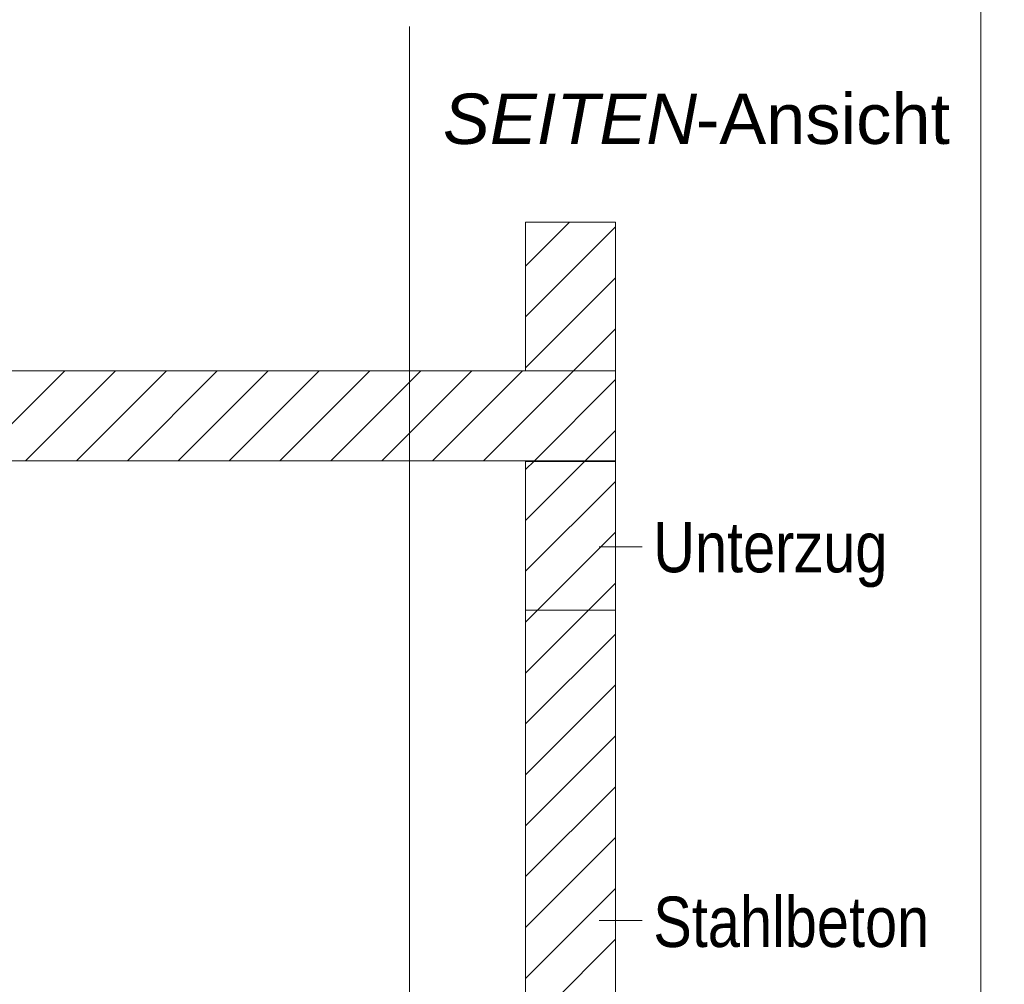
# Model space of a CAD drawing. Extents: x -620 to 300, y 62 to 1112.
# Tile 209 of 236: x 236 to 264, y 773 to 800. Entities that reach past the tile are written whole.
import ezdxf
from ezdxf.lldxf.tags import DXFTag

# ---------------------------------------------------------------- set-up
doc = ezdxf.new("R2010")
doc.units = 0
doc.layers.get('0').update_dxf_attribs({"lineweight": 13})
doc.layers.add('E_Detail_Beschriftung', color=7, linetype='Continuous', lineweight=13, true_color=0x009900)
doc.layers.add('E_Detail_Wandschraffur', color=7, linetype='Continuous', lineweight=5, true_color=0xc0c0c0)
doc.layers.add('E_Detail_Linie_Text_Bem', color=7, linetype='Continuous', lineweight=13)
doc.styles.get("Standard").update_dxf_attribs({"font": 'ARIALN.TTF'})
tags = doc.linetypes.add('fein_strichliert', pattern=[4, 1, -2, 1]).pattern_tags.tags
tags[8:9] = [DXFTag(74, 4), DXFTag(75, 0), DXFTag(340, '0'), DXFTag(46, 0.0), DXFTag(50, 0.0), DXFTag(44, 0.0), DXFTag(45, 0.0)]
tags[6:7] = [DXFTag(74, 4), DXFTag(75, 0), DXFTag(340, '0'), DXFTag(46, 0.0), DXFTag(50, 0.0), DXFTag(44, 0.0), DXFTag(45, 0.0)]
tags[4:5] = [DXFTag(74, 4), DXFTag(75, 0), DXFTag(340, '0'), DXFTag(46, 0.0), DXFTag(50, 0.0), DXFTag(44, 0.0), DXFTag(45, 0.0)]
tags = doc.linetypes.add('fein_strichliert-A06GA2B28I', pattern=[4, 1, -2, 1]).pattern_tags.tags
tags[8:9] = [DXFTag(74, 4), DXFTag(75, 0), DXFTag(340, '0'), DXFTag(46, 0.0), DXFTag(50, 0.0), DXFTag(44, 0.0), DXFTag(45, 0.0)]
tags[6:7] = [DXFTag(74, 4), DXFTag(75, 0), DXFTag(340, '0'), DXFTag(46, 0.0), DXFTag(50, 0.0), DXFTag(44, 0.0), DXFTag(45, 0.0)]
tags[4:5] = [DXFTag(74, 4), DXFTag(75, 0), DXFTag(340, '0'), DXFTag(46, 0.0), DXFTag(50, 0.0), DXFTag(44, 0.0), DXFTag(45, 0.0)]

# ---------------------------------------------------------------- blocks, each defined once
blk = doc.blocks.new('Referenz-A06GA2B38I')
at = {"layer": 'E_Detail_Linie_Text_Bem', "linetype": 'fein_strichliert-A06GA2B28I', "ltscale": 0.65}
for p, q in [((263.066, 746.092), (263.066, 807.408)), ((247.184, 747.173), (247.184, 800.052))]:
    blk.add_line(p, q, dxfattribs=at)
at = {"layer": 'E_Detail_Linie_Text_Bem', "linetype": 'Continuous', "ltscale": 0.13}
for p, q in [((250.413, 794.616), (252.913, 794.616)), ((250.413, 790.481), (250.413, 794.616)), ((252.913, 794.616), (252.913, 790.481)), ((252.913, 790.481), (201.586, 790.481)), ((252.913, 790.481), (250.413, 790.481)), ((252.913, 787.981), (252.913, 790.481)), ((201.586, 787.981), (250.413, 787.981)), ((211.978, 787.981), (252.913, 787.981)), ((250.413, 787.981), (252.913, 787.981)), ((250.413, 776.181), (250.413, 787.981)), ((250.413, 787.981), (252.913, 787.981)), ((250.413, 787.959), (252.913, 787.959)), ((250.413, 783.825), (250.413, 787.959)), ((252.913, 787.981), (252.913, 747.981)), ((252.913, 787.959), (252.913, 783.825)), ((252.913, 783.825), (250.413, 783.825)), ((250.413, 775.981), (250.413, 776.181)), ((250.413, 747.981), (250.413, 775.981))]:
    blk.add_line(p, q, dxfattribs=at)
at = {"layer": 'E_Detail_Linie_Text_Bem', "color": 0, "linetype": 'Continuous', "ltscale": 0.13}
for p, q in [((253.649, 785.592), (252.457, 785.592)), ((253.649, 775.2), (252.457, 775.2))]:
    blk.add_line(p, q, dxfattribs=at)
at = {"layer": 'E_Detail_Wandschraffur', "linetype": 'fein_strichliert', "ltscale": 0.13}
for p, q in [((250.413, 793.394), (251.635, 794.616)), ((250.413, 790.565), (252.913, 793.065)), ((236.515, 787.981), (239.015, 790.481)), ((239.343, 787.981), (241.843, 790.481)), ((242.172, 787.981), (244.672, 790.481)), ((245, 787.981), (247.5, 790.481)), ((247.829, 787.981), (250.329, 790.481)), ((250.657, 787.981), (252.913, 790.237)), ((250.413, 787.737), (250.657, 787.981)), ((250.413, 784.909), (252.913, 787.409)), ((250.413, 782.08), (252.913, 784.58)), ((250.413, 779.252), (252.913, 781.752)), ((250.413, 776.423), (252.913, 778.923)), ((250.413, 773.595), (252.913, 776.095))]:
    blk.add_line(p, q, dxfattribs=at)
at = {"layer": 'E_Detail_Wandschraffur', "linetype": 'ByBlock', "ltscale": 0.13}
for p, q in [((250.413, 791.98), (252.913, 794.48)), ((251.743, 790.481), (252.913, 791.651)), ((235.101, 787.981), (237.601, 790.481)), ((237.929, 787.981), (240.429, 790.481)), ((240.757, 787.981), (243.257, 790.481)), ((243.586, 787.981), (246.086, 790.481)), ((246.414, 787.981), (248.914, 790.481)), ((249.243, 787.981), (251.743, 790.481)), ((252.116, 788.026), (252.913, 788.823)), ((252.116, 788.026), (252.913, 788.823)), ((250.413, 786.323), (252.071, 787.981)), ((252.071, 787.981), (252.116, 788.026)), ((250.413, 783.494), (252.913, 785.994)), ((250.413, 780.666), (252.913, 783.166)), ((250.413, 777.837), (252.913, 780.337)), ((250.413, 775.009), (252.913, 777.509)), ((250.413, 772.181), (252.913, 774.681))]:
    blk.add_line(p, q, dxfattribs=at)
at = {"layer": 'E_Detail_Beschriftung', "linetype": 'Continuous', "lineweight": -2, "ltscale": 0.25, "char_height": 1.4, "attachment_point": 1}
for s, insert in [('{\\fArial|b0|i1;SEITEN}', (248.116, 798.187)), ('{\\fArial;-Ansicht}', (255.146, 798.187))]:
    blk.add_mtext(s, dxfattribs=dict(at, insert=insert))
at = {"layer": 'E_Detail_Beschriftung', "linetype": 'Continuous', "ltscale": 0.13, "char_height": 1.4, "attachment_point": 1}
for s, insert in [('{\\fArial Narrow;Unterzug}', (253.963, 786.282)), ('{\\fArial Narrow;Stahlbeton}', (253.963, 775.868))]:
    blk.add_mtext(s, dxfattribs=dict(at, insert=insert))

msp = doc.modelspace()

# ---------------------------------------------------------------- block references
at = {"color": 8, "lineweight": 25, "ltscale": 0.25, "true_color": 0x808080}
msp.add_blockref('Referenz-A06GA2B38I', (0, 0), dxfattribs=at)

doc.saveas('drawing.dxf')
